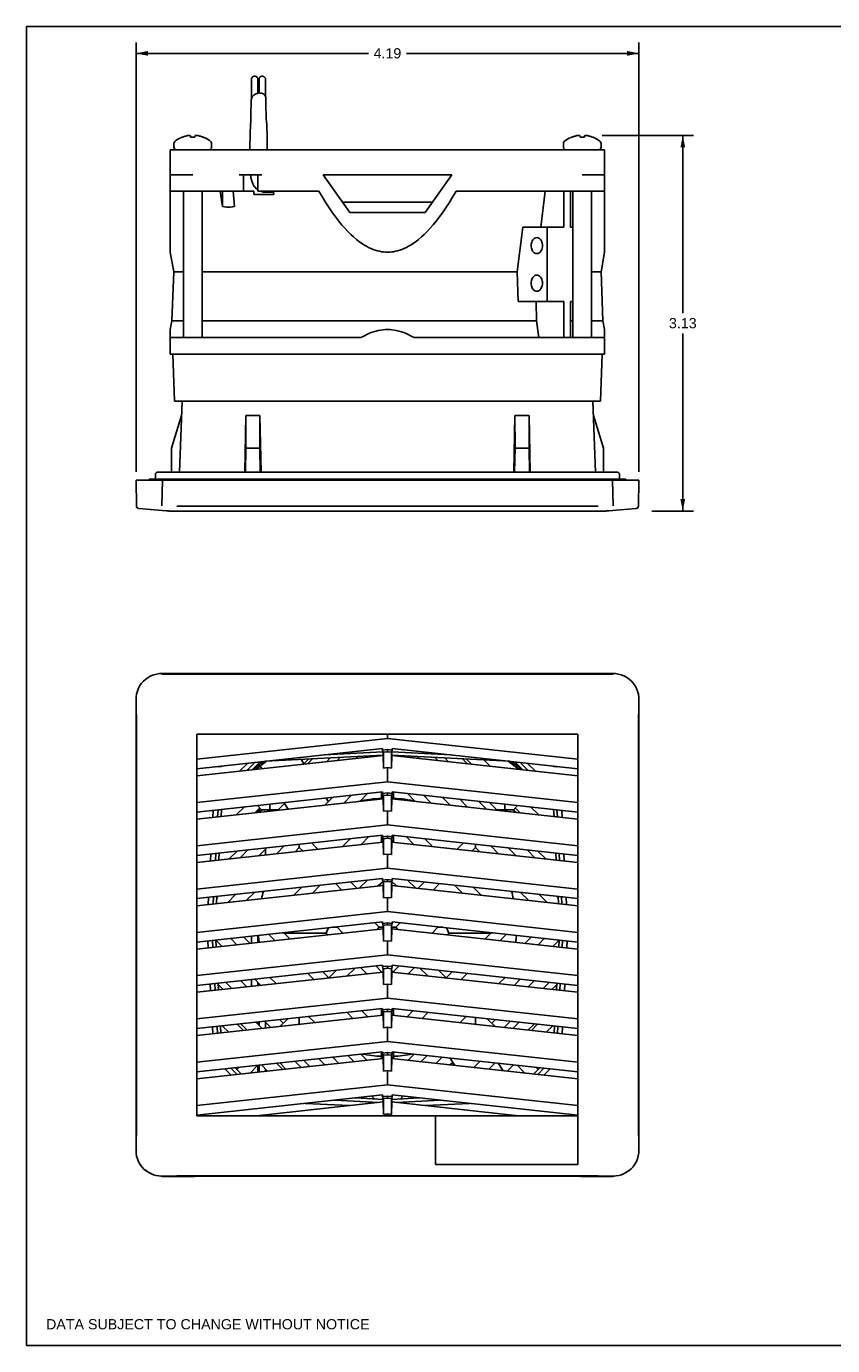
# Model space of a CAD drawing. Header units: inches. Extents: x 0 to 17, y 0 to 11.
# Tile 1 of 4: x 0 to 6.7, y 0 to 11. Entities that reach past the tile are written whole.
import ezdxf

# ---------------------------------------------------------------- set-up
doc = ezdxf.new("R2010")
doc.units = ezdxf.units.IN
doc.header["$LTSCALE"] = 0.935
doc.header["$MEASUREMENT"] = 0
doc.layers.get('0').update_dxf_attribs({"linetype": 'CONTINUOUS'})
doc.styles.get("Standard").update_dxf_attribs({"font": 'arial.ttf'})
doc.dimstyles.new('DIMSTYLE_1', dxfattribs={"dimtxt": 0.085, "dimasz": 0.1, "dimexe": 0.09, "dimexo": 0.07, "dimgap": 0.0425, "dimtad": 0, "dimtih": 1, "dimtoh": 1, "dimzin": 4, "dimdsep": 46, "dimtxsty": 'Standard', "dimblk": '_FILLED', "dimblk1": '_FILLED', "dimblk2": '_FILLED', "dimcen": 0.09, "dimazin": 1, "dimtfac": 1, "dimtofl": 0, "dimtmove": 0, "dimatfit": 3, "dimldrblk": '_FILLED', "dimfxl": 0, "dimtolj": 1, "dimtzin": 4, "dimarcsym": 0})

# ---------------------------------------------------------------- blocks, each defined once
blk = doc.blocks.new('_FILLED')
at = {"color": 0, "linetype": 'ByBlock'}
blk.add_solid([(0, 0), (-1, 0.2), (-1, -0.2)], dxfattribs=at)
blk = doc.blocks.new('*D2')
at = {"color": 2, "linetype": 'Continuous'}
for p, q in [((0.915, 7.287), (0.915, 10.865)), ((5.108, 7.287), (5.108, 10.865)), ((0.915, 10.775), (2.853, 10.775)), ((5.108, 10.775), (3.169, 10.775))]:
    blk.add_line(p, q, dxfattribs=at)
at = {"color": 2, "linetype": 'Continuous', "xscale": 0.1, "yscale": 0.1, "zscale": 0.1, "rotation": 180}
blk.add_blockref('_FILLED', (0.915, 10.775), dxfattribs=at)
at = {"color": 2, "linetype": 'Continuous', "xscale": 0.1, "yscale": 0.1, "zscale": 0.1}
blk.add_blockref('_FILLED', (5.108, 10.775), dxfattribs=at)
at = {"color": 2, "linetype": 'Continuous', "insert": (3.011, 10.818), "char_height": 0.085, "width": 0.23099, "attachment_point": 2, "line_spacing_factor": 0.9}
blk.add_mtext('4.19', dxfattribs=at)
blk = doc.blocks.new('*D3')
at = {"color": 2, "linetype": 'Continuous'}
for p, q in [((4.803, 10.091), (5.564, 10.091)), ((5.474, 10.091), (5.474, 8.61)), ((5.474, 6.959), (5.474, 8.44)), ((5.217, 6.959), (5.564, 6.959))]:
    blk.add_line(p, q, dxfattribs=at)
at = {"color": 2, "linetype": 'Continuous', "xscale": 0.1, "yscale": 0.1, "zscale": 0.1}
for p, rotation in [((5.474, 10.091), 89.9999999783), ((5.474, 6.959), 270)]:
    blk.add_blockref('_FILLED', p, dxfattribs=dict(at, rotation=rotation))
at = {"color": 2, "linetype": 'Continuous', "insert": (5.474, 8.568), "char_height": 0.085, "width": 0.23099, "attachment_point": 2, "line_spacing_factor": 0.9}
blk.add_mtext('3.13', dxfattribs=at)

msp = doc.modelspace()

# ---------------------------------------------------------------- linework, layer by layer
at = {"color": 7, "linetype": 'Continuous'}
for p, q in [((0, 0), (0, 11)), ((0, 11), (17, 11)), ((1.876, 10.557), (1.876, 10.393)), ((1.931, 10.443), (1.931, 10.557)), ((1.94, 10.558), (1.94, 10.444)), ((1.995, 10.416), (1.995, 10.557)), ((1.23, 10.023), (1.23, 9.994)), ((1.296, 10.075), (1.294, 10.075)), ((1.369, 10.075), (1.368, 10.088)), ((1.369, 10.075), (1.405, 10.075)), ((1.407, 10.088), (1.405, 10.075)), ((1.479, 10.075), (1.481, 10.075)), ((1.545, 9.994), (1.545, 10.023)), ((4.478, 10.023), (4.478, 9.994)), ((4.544, 10.075), (4.542, 10.075)), ((4.617, 10.075), (4.616, 10.088)), ((4.617, 10.075), (4.653, 10.075)), ((4.655, 10.088), (4.653, 10.075)), ((4.72, 10.077), (4.727, 10.075)), ((4.727, 10.075), (4.729, 10.075)), ((4.793, 9.994), (4.793, 10.023)), ((1.2, 9.117), (1.2, 9.972)), ((1.2, 9.972), (4.822, 9.972)), ((4.822, 9.117), (4.822, 9.972)), ((1.2, 9.763), (1.387, 9.763)), ((1.964, 9.763), (1.775, 9.763)), ((1.811, 9.763), (1.811, 9.626)), ((1.929, 9.763), (1.929, 9.626)), ((2.475, 9.763), (2.696, 9.448)), ((3.548, 9.763), (2.475, 9.763)), ((3.326, 9.448), (3.548, 9.763)), ((4.635, 9.763), (4.822, 9.763)), ((1.2, 9.626), (1.896, 9.626)), ((1.309, 9.626), (1.309, 8.405)), ((1.466, 9.626), (1.466, 8.405)), ((1.635, 9.499), (1.616, 9.626)), ((1.635, 9.499), (1.635, 9.626)), ((1.736, 9.499), (1.724, 9.626)), ((1.898, 9.598), (1.896, 9.626)), ((2.064, 9.598), (1.899, 9.598)), ((1.929, 9.626), (2.439, 9.626)), ((2.061, 9.626), (2.064, 9.598)), ((3.583, 9.626), (4.822, 9.626)), ((4.289, 9.325), (4.326, 9.626)), ((4.482, 9.626), (4.482, 9.325)), ((4.537, 9.325), (4.537, 9.626)), ((4.557, 9.626), (4.557, 8.405)), ((4.714, 9.626), (4.714, 8.405)), ((2.635, 9.535), (3.387, 9.535)), ((2.696, 9.448), (3.326, 9.448)), ((4.14, 9.325), (4.094, 8.954)), ((4.482, 9.325), (4.14, 9.325)), ((4.342, 8.705), (4.342, 9.325)), ((4.557, 9.325), (4.537, 9.325)), ((1.229, 8.954), (1.2, 9.117)), ((4.822, 9.117), (4.794, 8.954)), ((1.229, 8.954), (1.214, 8.544)), ((1.229, 8.954), (1.309, 8.954)), ((1.466, 8.954), (4.094, 8.954)), ((4.1, 8.705), (4.094, 8.954)), ((4.714, 8.954), (4.794, 8.954)), ((4.808, 8.544), (4.794, 8.954)), ((4.1, 8.705), (4.482, 8.705)), ((4.254, 8.544), (4.25, 8.705)), ((4.482, 8.705), (4.482, 8.405)), ((4.537, 8.705), (4.557, 8.705)), ((4.537, 8.405), (4.537, 8.705)), ((1.214, 8.544), (1.2, 8.473)), ((1.2, 8.267), (1.2, 8.473)), ((1.309, 8.544), (1.214, 8.544)), ((4.254, 8.544), (1.466, 8.544)), ((4.273, 8.405), (4.254, 8.544)), ((4.557, 8.544), (4.537, 8.544)), ((4.808, 8.544), (4.714, 8.544)), ((4.822, 8.473), (4.808, 8.544)), ((4.822, 8.473), (4.822, 8.267)), ((1.2, 8.405), (2.79, 8.405)), ((3.233, 8.405), (4.822, 8.405)), ((1.2, 8.267), (4.822, 8.267)), ((1.234, 7.874), (1.22, 8.267)), ((4.803, 8.267), (4.789, 7.874)), ((1.234, 7.874), (4.789, 7.874)), ((1.076, 7.263), (1.076, 7.224)), ((1.076, 7.263), (1.076, 7.263)), ((1.078, 7.271), (1.077, 7.268)), ((1.077, 7.267), (1.078, 7.27)), ((1.077, 7.268), (1.077, 7.266)), ((1.079, 7.273), (1.078, 7.271)), ((1.081, 7.275), (1.079, 7.273)), ((1.082, 7.278), (1.081, 7.276)), ((1.09, 7.282), (1.087, 7.281)), ((1.093, 7.283), (1.09, 7.282)), ((1.096, 7.283), (1.093, 7.283)), ((4.927, 7.283), (1.096, 7.283)), ((1.192, 7.283), (1.191, 7.283)), ((4.946, 7.224), (4.946, 7.263)), ((0.919, 7), (0.915, 7.217)), ((0.915, 7.217), (5.108, 7.217)), ((1.129, 7.002), (1.136, 7.217)), ((4.887, 7.217), (4.894, 7.002)), ((5.104, 7), (5.108, 7.217)), ((1.166, 6.96), (0.937, 6.98)), ((1.187, 6.959), (4.836, 6.959)), ((1.256, 7), (4.767, 7)), ((5.086, 6.98), (4.857, 6.96)), ((1.129, 5.6), (1.136, 5.604)), ((4.894, 5.6), (1.129, 5.6)), ((1.136, 5.604), (4.887, 5.604)), ((4.887, 5.604), (4.894, 5.6)), ((0.915, 5.384), (0.919, 5.39)), ((5.104, 5.39), (5.108, 5.384)), ((0.915, 5.384), (0.915, 1.632)), ((5.108, 5.384), (5.108, 1.632)), ((0.919, 1.752), (0.919, 5.263)), ((5.104, 5.263), (5.104, 1.752)), ((1.422, 1.917), (1.422, 5.099)), ((4.6, 5.099), (1.422, 5.099)), ((1.422, 4.89), (3.011, 5.063)), ((3.011, 5.099), (3.011, 5.063)), ((3.011, 5.063), (4.6, 4.89)), ((4.6, 5.099), (4.6, 1.511)), ((1.422, 4.81), (2.971, 4.978)), ((2.971, 4.966), (2.971, 4.978)), ((3.011, 4.97), (2.971, 4.966)), ((2.971, 4.966), (2.976, 4.941)), ((2.978, 4.949), (3.011, 4.952)), ((3.011, 4.952), (3.011, 4.97)), ((3.051, 4.966), (3.011, 4.97)), ((3.011, 4.952), (3.045, 4.949)), ((3.046, 4.941), (3.051, 4.966)), ((3.051, 4.966), (3.051, 4.978)), ((4.6, 4.81), (3.051, 4.978)), ((1.422, 4.751), (2.975, 4.92)), ((2.291, 4.887), (2.316, 4.848)), ((2.354, 4.891), (2.314, 4.851)), ((2.592, 4.878), (2.618, 4.905)), ((2.765, 4.912), (2.748, 4.895)), ((2.975, 4.933), (2.978, 4.949)), ((2.975, 4.92), (2.975, 4.933)), ((2.975, 4.92), (2.978, 4.816)), ((2.978, 4.949), (2.978, 4.816)), ((3.045, 4.816), (3.045, 4.949)), ((3.045, 4.949), (3.048, 4.933)), ((3.048, 4.92), (3.045, 4.816)), ((3.048, 4.933), (3.048, 4.92)), ((3.048, 4.92), (4.6, 4.751)), ((3.275, 4.895), (3.258, 4.912)), ((3.405, 4.905), (3.431, 4.878)), ((3.712, 4.848), (3.669, 4.891)), ((3.816, 4.883), (3.868, 4.831)), ((1.965, 4.81), (1.951, 4.832)), ((2.978, 4.816), (3.011, 4.82)), ((3.011, 4.82), (3.011, 4.702)), ((3.011, 4.82), (3.045, 4.816)), ((1.422, 4.529), (3.011, 4.702)), ((3.011, 4.702), (4.6, 4.529)), ((1.422, 4.449), (2.971, 4.617)), ((1.422, 4.39), (2.975, 4.559)), ((2.184, 4.473), (2.153, 4.52)), ((2.499, 4.566), (2.519, 4.535)), ((2.846, 4.604), (2.783, 4.54)), ((2.971, 4.604), (2.971, 4.617)), ((3.011, 4.609), (2.971, 4.604)), ((2.976, 4.58), (2.971, 4.604)), ((2.975, 4.572), (2.978, 4.588)), ((2.975, 4.559), (2.975, 4.572)), ((2.975, 4.559), (2.978, 4.455)), ((2.978, 4.588), (3.011, 4.591)), ((2.978, 4.455), (2.978, 4.588)), ((3.011, 4.591), (3.011, 4.609)), ((3.051, 4.604), (3.011, 4.609)), ((3.011, 4.591), (3.045, 4.588)), ((3.045, 4.455), (3.045, 4.588)), ((3.048, 4.572), (3.045, 4.588)), ((3.048, 4.559), (3.045, 4.455)), ((3.051, 4.604), (3.046, 4.58)), ((3.048, 4.572), (3.048, 4.559)), ((3.048, 4.559), (4.6, 4.39)), ((3.051, 4.604), (3.051, 4.617)), ((4.6, 4.449), (3.051, 4.617)), ((3.24, 4.54), (3.177, 4.604)), ((3.68, 4.49), (3.614, 4.556)), ((3.77, 4.539), (3.836, 4.473)), ((1.75, 4.426), (1.815, 4.491)), ((1.947, 4.483), (1.906, 4.443)), ((1.931, 4.445), (1.931, 4.468)), ((1.94, 4.476), (1.94, 4.446)), ((2.978, 4.455), (3.011, 4.459)), ((3.011, 4.459), (3.011, 4.341)), ((3.045, 4.455), (3.011, 4.459)), ((4.117, 4.443), (4.076, 4.483)), ((4.207, 4.491), (4.273, 4.426)), ((1.422, 4.168), (3.011, 4.341)), ((3.011, 4.341), (4.6, 4.168)), ((1.422, 4.088), (2.971, 4.256)), ((1.422, 4.029), (2.975, 4.198)), ((2.971, 4.243), (2.971, 4.256)), ((3.011, 4.248), (2.971, 4.243)), ((2.971, 4.243), (2.976, 4.219)), ((2.975, 4.211), (2.978, 4.227)), ((2.975, 4.198), (2.975, 4.211)), ((2.975, 4.198), (2.978, 4.094)), ((2.978, 4.227), (3.011, 4.23)), ((2.978, 4.227), (2.978, 4.094)), ((3.011, 4.23), (3.011, 4.248)), ((3.051, 4.243), (3.011, 4.248)), ((3.011, 4.23), (3.045, 4.227)), ((3.045, 4.094), (3.045, 4.227)), ((3.045, 4.227), (3.048, 4.211)), ((3.048, 4.198), (3.045, 4.094)), ((3.046, 4.219), (3.051, 4.243)), ((3.048, 4.211), (3.048, 4.198)), ((3.048, 4.198), (4.6, 4.029)), ((3.051, 4.243), (3.051, 4.256)), ((4.6, 4.088), (3.051, 4.256)), ((1.782, 4.068), (1.848, 4.134)), ((2.004, 4.151), (1.938, 4.085)), ((1.94, 4.087), (1.94, 4.085)), ((1.995, 4.091), (1.995, 4.142)), ((2.978, 4.094), (3.011, 4.098)), ((3.011, 4.098), (3.011, 3.98)), ((3.011, 4.098), (3.045, 4.094)), ((4.085, 4.085), (4.019, 4.151)), ((4.175, 4.134), (4.241, 4.068)), ((1.422, 3.807), (3.011, 3.98)), ((3.011, 3.98), (4.6, 3.807)), ((1.422, 3.727), (2.971, 3.895)), ((2.971, 3.882), (2.971, 3.895)), ((3.011, 3.887), (2.971, 3.882)), ((2.976, 3.858), (2.971, 3.882)), ((2.978, 3.866), (2.975, 3.85)), ((2.978, 3.866), (3.011, 3.869)), ((2.978, 3.866), (2.978, 3.733)), ((3.011, 3.869), (3.011, 3.887)), ((3.051, 3.882), (3.011, 3.887)), ((3.011, 3.869), (3.045, 3.866)), ((3.045, 3.733), (3.045, 3.866)), ((3.048, 3.85), (3.045, 3.866)), ((3.051, 3.882), (3.046, 3.858)), ((3.051, 3.882), (3.051, 3.895)), ((4.6, 3.727), (3.051, 3.895)), ((1.422, 3.668), (2.975, 3.837)), ((1.599, 3.746), (1.587, 3.734)), ((2.975, 3.837), (2.975, 3.85)), ((2.975, 3.837), (2.978, 3.733)), ((3.048, 3.837), (3.045, 3.733)), ((3.048, 3.85), (3.048, 3.837)), ((3.048, 3.837), (4.6, 3.668)), ((4.436, 3.734), (4.424, 3.746)), ((2.978, 3.733), (3.011, 3.737)), ((3.011, 3.737), (3.011, 3.619)), ((3.011, 3.737), (3.045, 3.733)), ((1.422, 3.446), (3.011, 3.619)), ((1.422, 3.365), (2.971, 3.534)), ((2.971, 3.521), (2.971, 3.534)), ((3.011, 3.526), (2.971, 3.521)), ((2.976, 3.497), (2.971, 3.521)), ((3.011, 3.619), (4.6, 3.446)), ((3.011, 3.508), (3.011, 3.526)), ((3.051, 3.521), (3.011, 3.526)), ((3.051, 3.521), (3.046, 3.497)), ((3.051, 3.521), (3.051, 3.534)), ((4.6, 3.365), (3.051, 3.534)), ((1.422, 3.307), (2.975, 3.476)), ((1.876, 3.415), (1.876, 3.356)), ((1.931, 3.362), (1.931, 3.421)), ((2.978, 3.505), (2.975, 3.489)), ((2.975, 3.476), (2.975, 3.489)), ((2.975, 3.476), (2.978, 3.372)), ((2.978, 3.505), (3.011, 3.508)), ((2.978, 3.372), (2.978, 3.505)), ((3.011, 3.508), (3.045, 3.505)), ((3.045, 3.372), (3.045, 3.505)), ((3.048, 3.489), (3.045, 3.505)), ((3.048, 3.476), (3.045, 3.372)), ((3.048, 3.489), (3.048, 3.476)), ((3.048, 3.476), (4.6, 3.307)), ((1.811, 3.408), (1.864, 3.355)), ((2.978, 3.372), (3.011, 3.376)), ((3.011, 3.258), (3.011, 3.376)), ((3.011, 3.376), (3.045, 3.372)), ((4.159, 3.355), (4.212, 3.408)), ((1.422, 3.085), (3.011, 3.258)), ((3.011, 3.258), (4.6, 3.085)), ((1.422, 3.004), (2.971, 3.173)), ((1.422, 2.946), (2.975, 3.115)), ((2.971, 3.16), (2.971, 3.173)), ((3.011, 3.165), (2.971, 3.16)), ((2.971, 3.16), (2.976, 3.136)), ((2.975, 3.128), (2.978, 3.143)), ((2.975, 3.115), (2.975, 3.128)), ((2.975, 3.115), (2.978, 3.011)), ((2.978, 3.143), (3.011, 3.147)), ((2.978, 3.011), (2.978, 3.143)), ((3.051, 3.16), (3.011, 3.165)), ((3.011, 3.147), (3.011, 3.165)), ((3.011, 3.147), (3.045, 3.143)), ((3.045, 3.143), (3.048, 3.128)), ((3.045, 3.011), (3.045, 3.143)), ((3.048, 3.115), (3.045, 3.011)), ((3.046, 3.136), (3.051, 3.16)), ((3.048, 3.128), (3.048, 3.115)), ((3.048, 3.115), (4.6, 2.946)), ((4.6, 3.004), (3.051, 3.173)), ((3.051, 3.16), (3.051, 3.173)), ((1.713, 2.977), (1.66, 3.03)), ((1.785, 3.044), (1.838, 2.991)), ((1.876, 3.054), (1.876, 2.995)), ((1.931, 3.001), (1.931, 3.029)), ((1.94, 3.02), (1.94, 3.002)), ((3.011, 3.015), (2.978, 3.011)), ((3.011, 3.015), (3.045, 3.011)), ((3.011, 2.897), (3.011, 3.015)), ((4.185, 2.991), (4.238, 3.044)), ((4.363, 3.03), (4.31, 2.977)), ((1.422, 2.724), (3.011, 2.897)), ((3.011, 2.897), (4.6, 2.724)), ((1.422, 2.643), (2.971, 2.812)), ((1.422, 2.585), (2.975, 2.754)), ((2.971, 2.799), (2.971, 2.812)), ((3.011, 2.804), (2.971, 2.799)), ((2.976, 2.775), (2.971, 2.799)), ((2.978, 2.782), (2.975, 2.767)), ((2.975, 2.754), (2.975, 2.767)), ((2.975, 2.754), (2.978, 2.65)), ((2.978, 2.782), (3.011, 2.786)), ((2.978, 2.782), (2.978, 2.65)), ((3.051, 2.799), (3.011, 2.804)), ((3.011, 2.786), (3.011, 2.804)), ((3.011, 2.786), (3.045, 2.782)), ((3.048, 2.767), (3.045, 2.782)), ((3.045, 2.65), (3.045, 2.782)), ((3.048, 2.754), (3.045, 2.65)), ((3.051, 2.799), (3.046, 2.775)), ((3.048, 2.767), (3.048, 2.754)), ((3.048, 2.754), (4.6, 2.585)), ((4.6, 2.643), (3.051, 2.812)), ((3.051, 2.799), (3.051, 2.812)), ((1.687, 2.614), (1.634, 2.666)), ((1.759, 2.68), (1.812, 2.627)), ((1.931, 2.679), (1.931, 2.699)), ((1.94, 2.7), (1.94, 2.67)), ((2.038, 2.652), (1.985, 2.705)), ((1.995, 2.647), (1.995, 2.695)), ((2.111, 2.718), (2.141, 2.688)), ((2.978, 2.65), (3.011, 2.654)), ((3.011, 2.654), (3.045, 2.65)), ((3.011, 2.535), (3.011, 2.654)), ((3.881, 2.688), (3.912, 2.718)), ((4.037, 2.705), (3.985, 2.652)), ((4.211, 2.627), (4.263, 2.68)), ((4.389, 2.666), (4.336, 2.614)), ((1.422, 2.363), (3.011, 2.535)), ((4.6, 2.363), (3.011, 2.535)), ((1.422, 2.282), (2.971, 2.451)), ((2.788, 2.431), (2.841, 2.378)), ((2.971, 2.438), (2.971, 2.451)), ((3.011, 2.443), (2.971, 2.438)), ((2.971, 2.438), (2.976, 2.414)), ((2.975, 2.406), (2.978, 2.421)), ((2.978, 2.421), (3.011, 2.425)), ((2.978, 2.421), (2.978, 2.289)), ((3.051, 2.438), (3.011, 2.443)), ((3.011, 2.425), (3.011, 2.443)), ((3.011, 2.425), (3.045, 2.421)), ((3.048, 2.406), (3.045, 2.421)), ((3.045, 2.289), (3.045, 2.421)), ((3.046, 2.414), (3.051, 2.438)), ((4.6, 2.282), (3.051, 2.451)), ((3.051, 2.438), (3.051, 2.451)), ((3.182, 2.378), (3.235, 2.431)), ((1.422, 2.224), (2.975, 2.393)), ((1.931, 2.279), (1.931, 2.338)), ((1.94, 2.339), (1.94, 2.28)), ((2.012, 2.288), (1.96, 2.341)), ((2.085, 2.354), (2.138, 2.302)), ((2.364, 2.326), (2.311, 2.379)), ((2.437, 2.393), (2.489, 2.34)), ((2.975, 2.393), (2.975, 2.406)), ((2.975, 2.393), (2.978, 2.289)), ((3.048, 2.393), (3.045, 2.289)), ((3.048, 2.406), (3.048, 2.393)), ((3.048, 2.393), (4.6, 2.224)), ((3.572, 2.336), (3.531, 2.399)), ((3.533, 2.34), (3.555, 2.362)), ((3.935, 2.355), (3.976, 2.292)), ((3.936, 2.353), (3.938, 2.354)), ((4.063, 2.341), (4.01, 2.288)), ((1.876, 2.283), (1.876, 2.273)), ((1.995, 2.286), (1.995, 2.306)), ((2.978, 2.289), (3.011, 2.293)), ((3.011, 2.293), (3.045, 2.289)), ((3.011, 2.174), (3.011, 2.293)), ((1.422, 2.002), (3.011, 2.174)), ((4.6, 2.002), (3.011, 2.174)), ((1.422, 1.921), (2.971, 2.09)), ((1.918, 1.917), (2.975, 2.032)), ((2.762, 2.067), (2.765, 2.064)), ((2.971, 2.077), (2.971, 2.09)), ((3.011, 2.081), (2.971, 2.077)), ((2.976, 2.052), (2.971, 2.077)), ((2.978, 2.06), (2.975, 2.045)), ((2.975, 2.032), (2.975, 2.045)), ((2.975, 2.032), (2.978, 1.928)), ((2.978, 2.06), (3.011, 2.064)), ((2.978, 1.928), (2.978, 2.06)), ((3.051, 2.077), (3.011, 2.081)), ((3.011, 2.064), (3.011, 2.081)), ((3.011, 2.064), (3.045, 2.06)), ((3.048, 2.045), (3.045, 2.06)), ((3.045, 1.928), (3.045, 2.06)), ((3.048, 2.032), (3.045, 1.928)), ((3.051, 2.077), (3.046, 2.052)), ((3.048, 2.045), (3.048, 2.032)), ((3.048, 2.032), (4.105, 1.917)), ((4.6, 1.921), (3.051, 2.09)), ((3.051, 2.077), (3.051, 2.09)), ((3.258, 2.064), (3.261, 2.067)), ((4.6, 1.917), (1.422, 1.917)), ((2.978, 1.928), (3.011, 1.932)), ((3.045, 1.928), (3.011, 1.932)), ((3.011, 1.932), (3.011, 1.917)), ((3.411, 1.511), (3.411, 1.917)), ((0.919, 1.625), (0.915, 1.632)), ((5.108, 1.632), (5.104, 1.625)), ((0.979, 1.472), (0.998, 1.456)), ((0.998, 1.456), (0.998, 1.459)), ((3.411, 1.511), (4.6, 1.511)), ((5.044, 1.473), (5.025, 1.456)), ((5.025, 1.459), (5.025, 1.456)), ((1.105, 1.415), (1.129, 1.413)), ((1.129, 1.413), (2.535, 1.413)), ((4.767, 1.415), (1.256, 1.415)), ((2.579, 1.412), (2.535, 1.413)), ((2.609, 1.412), (2.579, 1.412)), ((2.609, 1.412), (2.684, 1.412)), ((2.843, 1.413), (2.684, 1.412)), ((3.011, 1.413), (2.843, 1.413)), ((3.234, 1.412), (3.011, 1.413)), ((3.339, 1.412), (3.234, 1.412)), ((3.414, 1.412), (3.339, 1.412)), ((3.444, 1.412), (3.414, 1.412)), ((3.488, 1.413), (3.444, 1.412)), ((4.891, 1.413), (3.488, 1.413)), ((0, 0), (17, 0))]:
    msp.add_line(p, q, dxfattribs=at)
at = {"color": 6, "linetype": 'Continuous'}
for p, q in [((1.875, 10.386), (1.873, 10.256)), ((1.864, 10.026), (1.864, 9.972)), ((2.008, 9.985), (2.008, 10.075)), ((2.008, 9.972), (2.008, 9.985)), ((1.89, 9.684), (1.891, 9.681)), ((1.891, 9.681), (1.893, 9.677)), ((1.903, 9.662), (1.907, 9.658)), ((1.927, 9.639), (1.929, 9.638)), ((1.953, 9.625), (1.962, 9.622)), ((1.962, 9.622), (1.97, 9.62)), ((2.003, 9.617), (2.061, 9.618)), ((1.298, 7.874), (1.277, 7.283)), ((4.745, 7.283), (4.725, 7.874)), ((1.21, 7.482), (1.294, 7.755)), ((1.822, 7.283), (1.83, 7.755)), ((1.83, 7.755), (1.831, 7.482)), ((1.83, 7.755), (1.948, 7.755)), ((1.947, 7.482), (1.948, 7.755)), ((1.948, 7.755), (1.957, 7.283)), ((4.066, 7.283), (4.074, 7.755)), ((4.074, 7.755), (4.193, 7.755)), ((4.074, 7.755), (4.075, 7.482)), ((4.192, 7.482), (4.193, 7.755)), ((4.193, 7.755), (4.201, 7.283)), ((4.729, 7.755), (4.813, 7.482)), ((1.21, 7.482), (1.21, 7.283)), ((1.827, 7.283), (1.831, 7.482)), ((1.947, 7.482), (1.831, 7.482)), ((1.951, 7.283), (1.947, 7.482)), ((4.075, 7.482), (4.071, 7.283)), ((4.075, 7.482), (4.192, 7.482)), ((4.196, 7.283), (4.192, 7.482)), ((4.813, 7.283), (4.813, 7.482)), ((1.025, 7.217), (1.025, 7.224)), ((1.025, 7.224), (4.998, 7.224)), ((4.998, 7.224), (4.998, 7.217)), ((2.483, 4.925), (2.974, 4.951)), ((3.048, 4.951), (3.54, 4.925)), ((1.843, 4.855), (1.777, 4.79)), ((1.906, 4.862), (1.84, 4.797)), ((1.949, 4.867), (1.884, 4.801)), ((2.975, 4.923), (1.994, 4.872)), ((2.345, 4.852), (2.386, 4.892)), ((2.533, 4.9), (2.502, 4.869)), ((2.895, 4.911), (2.903, 4.919)), ((4.029, 4.872), (3.048, 4.923)), ((3.12, 4.919), (3.128, 4.911)), ((3.521, 4.869), (3.49, 4.9)), ((3.637, 4.892), (3.678, 4.852)), ((4.139, 4.801), (4.074, 4.867)), ((4.183, 4.797), (4.117, 4.862)), ((4.245, 4.79), (4.18, 4.855)), ((2.031, 4.515), (2.031, 4.489)), ((2.162, 4.529), (2.101, 4.468)), ((2.49, 4.506), (2.556, 4.572)), ((2.712, 4.589), (2.646, 4.523)), ((2.962, 4.558), (2.962, 4.616)), ((3.061, 4.616), (3.061, 4.558)), ((3.377, 4.523), (3.311, 4.589)), ((3.467, 4.572), (3.533, 4.506)), ((3.922, 4.468), (3.861, 4.529)), ((3.991, 4.489), (3.991, 4.515)), ((1.558, 4.463), (1.555, 4.405)), ((1.595, 4.409), (1.598, 4.468)), ((1.626, 4.471), (1.623, 4.412)), ((1.962, 4.468), (1.927, 4.503)), ((1.94, 4.446), (1.962, 4.468)), ((1.962, 4.468), (2.01, 4.468)), ((2.042, 4.468), (2.036, 4.468)), ((2.048, 4.468), (2.042, 4.468)), ((2.101, 4.468), (2.053, 4.468)), ((2.101, 4.468), (2.105, 4.464)), ((3.918, 4.464), (3.922, 4.468)), ((3.922, 4.468), (3.97, 4.468)), ((3.991, 4.484), (3.991, 4.479)), ((3.991, 4.479), (3.991, 4.472)), ((4.013, 4.468), (4.061, 4.468)), ((4.096, 4.503), (4.061, 4.468)), ((4.061, 4.468), (4.083, 4.446)), ((4.4, 4.412), (4.397, 4.471)), ((4.425, 4.468), (4.428, 4.409)), ((4.467, 4.405), (4.464, 4.463)), ((2.276, 4.18), (2.276, 4.153)), ((2.378, 4.192), (2.43, 4.139)), ((2.635, 4.161), (2.7, 4.227)), ((2.857, 4.244), (2.791, 4.178)), ((2.962, 4.197), (2.962, 4.255)), ((3.061, 4.255), (3.061, 4.197)), ((3.232, 4.178), (3.166, 4.244)), ((3.322, 4.227), (3.388, 4.161)), ((3.592, 4.139), (3.645, 4.192)), ((3.746, 4.18), (3.746, 4.153)), ((1.539, 4.1), (1.536, 4.041)), ((1.576, 4.046), (1.579, 4.105)), ((1.607, 4.108), (1.604, 4.049)), ((1.757, 4.124), (1.691, 4.058)), ((2.085, 4.101), (2.151, 4.167)), ((2.276, 4.153), (2.241, 4.118)), ((2.305, 4.125), (2.276, 4.153)), ((3.746, 4.153), (3.718, 4.125)), ((3.782, 4.118), (3.746, 4.153)), ((3.872, 4.167), (3.938, 4.101)), ((4.332, 4.058), (4.266, 4.124)), ((4.419, 4.049), (4.416, 4.108)), ((4.444, 4.105), (4.447, 4.046)), ((4.486, 4.041), (4.483, 4.1)), ((2.631, 3.799), (2.578, 3.852)), ((2.703, 3.866), (2.756, 3.813)), ((2.779, 3.816), (2.845, 3.881)), ((2.974, 3.871), (2.935, 3.833)), ((3.087, 3.833), (3.049, 3.871)), ((3.178, 3.881), (3.244, 3.816)), ((3.267, 3.813), (3.32, 3.866)), ((3.445, 3.852), (3.392, 3.799)), ((1.557, 3.683), (1.56, 3.742)), ((1.588, 3.745), (1.585, 3.686)), ((1.68, 3.696), (1.745, 3.762)), ((1.902, 3.779), (1.836, 3.713)), ((2.23, 3.756), (2.295, 3.821)), ((2.451, 3.838), (2.386, 3.773)), ((3.637, 3.773), (3.571, 3.838)), ((3.728, 3.821), (3.793, 3.756)), ((4.187, 3.713), (4.121, 3.779)), ((4.277, 3.762), (4.343, 3.696)), ((4.438, 3.686), (4.435, 3.745)), ((4.463, 3.742), (4.466, 3.683)), ((1.52, 3.737), (1.517, 3.678)), ((4.505, 3.678), (4.502, 3.737)), ((2.942, 3.488), (2.903, 3.527)), ((3.119, 3.527), (3.081, 3.488)), ((2.072, 3.378), (2.02, 3.43)), ((2.15, 3.439), (2.139, 3.443)), ((2.15, 3.439), (2.198, 3.391)), ((2.501, 3.439), (2.15, 3.439)), ((2.515, 3.473), (2.501, 3.439)), ((2.514, 3.426), (2.501, 3.439)), ((2.591, 3.488), (2.55, 3.488)), ((2.596, 3.493), (2.591, 3.488)), ((2.591, 3.488), (2.64, 3.439)), ((2.924, 3.47), (2.942, 3.488)), ((2.975, 3.488), (2.942, 3.488)), ((3.048, 3.488), (3.081, 3.488)), ((3.081, 3.488), (3.099, 3.47)), ((3.383, 3.439), (3.432, 3.488)), ((3.432, 3.488), (3.427, 3.493)), ((3.473, 3.488), (3.432, 3.488)), ((3.507, 3.474), (3.508, 3.473)), ((3.522, 3.439), (3.508, 3.473)), ((3.522, 3.439), (3.509, 3.426)), ((3.873, 3.439), (3.522, 3.439)), ((3.825, 3.391), (3.873, 3.439)), ((3.884, 3.443), (3.873, 3.439)), ((4.003, 3.43), (3.95, 3.378)), ((1.513, 3.375), (1.516, 3.317)), ((1.556, 3.321), (1.552, 3.38)), ((1.58, 3.383), (1.583, 3.324)), ((1.631, 3.33), (1.58, 3.38)), ((1.703, 3.396), (1.756, 3.343)), ((4.267, 3.343), (4.32, 3.396)), ((4.443, 3.38), (4.392, 3.33)), ((4.44, 3.324), (4.443, 3.383)), ((4.47, 3.38), (4.467, 3.321)), ((4.506, 3.317), (4.51, 3.375)), ((2.398, 3.052), (2.345, 3.105)), ((2.471, 3.118), (2.521, 3.068)), ((2.521, 3.068), (2.585, 3.131)), ((2.741, 3.148), (2.675, 3.082)), ((2.84, 3.1), (2.787, 3.153)), ((2.913, 3.167), (2.965, 3.114)), ((3.057, 3.114), (3.11, 3.167)), ((3.236, 3.153), (3.183, 3.1)), ((3.348, 3.082), (3.282, 3.148)), ((3.438, 3.131), (3.501, 3.068)), ((3.501, 3.068), (3.552, 3.118)), ((3.678, 3.105), (3.625, 3.052)), ((1.532, 3.016), (1.535, 2.958)), ((1.574, 2.962), (1.571, 3.021)), ((1.599, 3.024), (1.602, 2.965)), ((1.599, 3.01), (1.64, 2.97)), ((1.956, 3.004), (1.903, 3.057)), ((2.029, 3.07), (2.082, 3.018)), ((2.521, 3.068), (2.521, 3.065)), ((3.501, 3.065), (3.501, 3.068)), ((3.941, 3.018), (3.994, 3.07)), ((4.12, 3.057), (4.067, 3.004)), ((4.383, 2.97), (4.423, 3.01)), ((4.421, 2.965), (4.424, 3.024)), ((4.452, 3.021), (4.448, 2.962)), ((4.488, 2.958), (4.491, 3.016)), ((2.724, 2.726), (2.671, 2.779)), ((2.796, 2.793), (2.849, 2.74)), ((2.962, 2.752), (2.962, 2.811)), ((3.061, 2.811), (3.061, 2.752)), ((3.174, 2.74), (3.226, 2.793)), ((3.352, 2.779), (3.299, 2.726)), ((1.551, 2.657), (1.554, 2.599)), ((1.593, 2.603), (1.59, 2.662)), ((1.618, 2.665), (1.621, 2.606)), ((1.84, 2.63), (1.787, 2.683)), ((1.913, 2.697), (1.965, 2.644)), ((2.114, 2.66), (2.179, 2.726)), ((2.276, 2.684), (2.27, 2.677)), ((2.276, 2.684), (2.276, 2.732)), ((2.282, 2.678), (2.276, 2.684)), ((2.354, 2.745), (2.407, 2.692)), ((3.616, 2.692), (3.668, 2.745)), ((3.746, 2.684), (3.741, 2.678)), ((3.746, 2.684), (3.746, 2.732)), ((3.753, 2.677), (3.746, 2.684)), ((3.843, 2.726), (3.909, 2.66)), ((4.057, 2.644), (4.11, 2.697)), ((4.236, 2.683), (4.183, 2.63)), ((4.402, 2.606), (4.405, 2.665)), ((4.433, 2.662), (4.43, 2.603)), ((4.469, 2.599), (4.472, 2.657)), ((2.962, 2.391), (2.962, 2.45)), ((3.061, 2.45), (3.061, 2.391)), ((1.706, 2.313), (1.759, 2.26)), ((1.742, 2.317), (1.794, 2.264)), ((1.756, 2.302), (1.774, 2.321)), ((1.93, 2.338), (1.865, 2.272)), ((2.165, 2.305), (2.113, 2.357)), ((2.238, 2.371), (2.291, 2.318)), ((2.607, 2.353), (2.555, 2.406)), ((2.68, 2.419), (2.733, 2.366)), ((3.29, 2.366), (3.343, 2.419)), ((3.468, 2.406), (3.415, 2.353)), ((3.732, 2.318), (3.785, 2.371)), ((3.91, 2.357), (3.857, 2.305)), ((4.158, 2.272), (4.092, 2.338)), ((4.228, 2.264), (4.281, 2.317)), ((4.249, 2.321), (4.267, 2.302)), ((4.316, 2.313), (4.264, 2.26)), ((1.656, 2.308), (1.709, 2.255)), ((4.314, 2.255), (4.367, 2.308)), ((2.329, 2.02), (2.692, 2.001)), ((2.937, 2.027), (2.573, 2.047)), ((2.744, 2.065), (2.977, 2.053)), ((2.903, 2.057), (2.88, 2.08)), ((3.046, 2.053), (3.278, 2.065)), ((3.45, 2.047), (3.086, 2.027)), ((3.143, 2.08), (3.12, 2.057)), ((3.331, 2.001), (3.694, 2.02)), ((1.387, 1.411), (1.143, 1.411)), ((1.391, 1.411), (2.609, 1.412)), ((2.559, 1.412), (2.559, 1.411)), ((2.684, 1.412), (3.339, 1.412)), ((3.414, 1.412), (4.632, 1.411)), ((3.464, 1.411), (3.464, 1.412)), ((4.88, 1.411), (4.636, 1.411))]:
    msp.add_line(p, q, dxfattribs=at)
at = {"color": 7, "linetype": 'Continuous'}
for points in [[(1.886, 10.579), (1.885, 10.578), (1.882, 10.575), (1.88, 10.572), (1.878, 10.569), (1.877, 10.566), (1.876, 10.562), (1.876, 10.557)], [(1.931, 10.557), (1.93, 10.562), (1.929, 10.567), (1.927, 10.571), (1.924, 10.575), (1.921, 10.578), (1.918, 10.581), (1.914, 10.583), (1.91, 10.584), (1.906, 10.585), (1.902, 10.585), (1.898, 10.584), (1.894, 10.583), (1.891, 10.582), (1.888, 10.58), (1.886, 10.579)], [(1.952, 10.58), (1.951, 10.58), (1.948, 10.577), (1.946, 10.575), (1.944, 10.572), (1.942, 10.569), (1.941, 10.566), (1.94, 10.562), (1.94, 10.558)], [(1.995, 10.557), (1.994, 10.563), (1.993, 10.568), (1.99, 10.572), (1.987, 10.576), (1.984, 10.579), (1.98, 10.582), (1.976, 10.583), (1.972, 10.584), (1.968, 10.585), (1.964, 10.585), (1.96, 10.584), (1.957, 10.583), (1.954, 10.581), (1.952, 10.58)], [(1.992, 10.422), (1.988, 10.427), (1.982, 10.433), (1.976, 10.437), (1.968, 10.441), (1.96, 10.443), (1.952, 10.444), (1.943, 10.445), (1.933, 10.444), (1.924, 10.441), (1.914, 10.438), (1.905, 10.433), (1.897, 10.427), (1.89, 10.421), (1.884, 10.413), (1.879, 10.405), (1.876, 10.397), (1.875, 10.388), (1.875, 10.386)], [(1.997, 10.403), (1.997, 10.408), (1.995, 10.416), (1.992, 10.422)], [(1.338, 10.088), (1.331, 10.086), (1.324, 10.084), (1.317, 10.082), (1.31, 10.08), (1.303, 10.077), (1.296, 10.075)], [(1.359, 10.091), (1.356, 10.09), (1.352, 10.09), (1.349, 10.09), (1.345, 10.089), (1.342, 10.089), (1.338, 10.088)], [(1.368, 10.088), (1.367, 10.089), (1.365, 10.089), (1.364, 10.09), (1.362, 10.09), (1.361, 10.09), (1.359, 10.091)], [(1.416, 10.091), (1.414, 10.09), (1.413, 10.09), (1.411, 10.09), (1.41, 10.089), (1.408, 10.089), (1.407, 10.088)], [(1.437, 10.088), (1.433, 10.089), (1.43, 10.089), (1.426, 10.09), (1.423, 10.09), (1.419, 10.09), (1.416, 10.091)], [(1.437, 10.088), (1.444, 10.086), (1.451, 10.084), (1.458, 10.082), (1.465, 10.08), (1.472, 10.077), (1.479, 10.075)], [(4.586, 10.088), (4.579, 10.086), (4.572, 10.084), (4.565, 10.082), (4.558, 10.08), (4.551, 10.077), (4.544, 10.075)], [(4.607, 10.091), (4.604, 10.09), (4.6, 10.09), (4.597, 10.09), (4.593, 10.089), (4.59, 10.089), (4.586, 10.088)], [(4.616, 10.088), (4.615, 10.089), (4.613, 10.089), (4.612, 10.09), (4.61, 10.09), (4.609, 10.09), (4.607, 10.091)], [(4.664, 10.091), (4.662, 10.09), (4.661, 10.09), (4.659, 10.09), (4.658, 10.089), (4.656, 10.089), (4.655, 10.088)], [(4.685, 10.088), (4.681, 10.089), (4.678, 10.089), (4.674, 10.09), (4.671, 10.09), (4.667, 10.09), (4.664, 10.091)], [(4.72, 10.077), (4.713, 10.08), (4.706, 10.082), (4.699, 10.084), (4.692, 10.086), (4.685, 10.088)], [(3.583, 9.626), (3.554, 9.576), (3.525, 9.529), (3.497, 9.486), (3.469, 9.446), (3.443, 9.409), (3.416, 9.375), (3.391, 9.344), (3.365, 9.315), (3.341, 9.289), (3.317, 9.265), (3.294, 9.244), (3.271, 9.224), (3.25, 9.207), (3.228, 9.192), (3.208, 9.179), (3.188, 9.167), (3.169, 9.157), (3.15, 9.148), (3.132, 9.14), (3.114, 9.134), (3.096, 9.129), (3.079, 9.125), (3.062, 9.121), (3.045, 9.119), (3.028, 9.118), (3.011, 9.117), (2.995, 9.118), (2.978, 9.119), (2.961, 9.121), (2.944, 9.125), (2.927, 9.129), (2.909, 9.134), (2.891, 9.14), (2.873, 9.148), (2.854, 9.157), (2.835, 9.167), (2.815, 9.179), (2.795, 9.192), (2.773, 9.207), (2.752, 9.224), (2.729, 9.244), (2.706, 9.265), (2.682, 9.289), (2.658, 9.315), (2.632, 9.343), (2.607, 9.375), (2.58, 9.409), (2.553, 9.446), (2.526, 9.486), (2.498, 9.529), (2.469, 9.576), (2.439, 9.626)], [(1.636, 9.498), (1.636, 9.498), (1.635, 9.499), (1.635, 9.499)], [(1.638, 9.498), (1.637, 9.498), (1.636, 9.498)], [(1.733, 9.498), (1.717, 9.495), (1.701, 9.493), (1.685, 9.492), (1.669, 9.493), (1.654, 9.495), (1.638, 9.498)], [(1.734, 9.498), (1.734, 9.498), (1.733, 9.498), (1.733, 9.498)], [(1.736, 9.499), (1.735, 9.499), (1.734, 9.498)], [(4.256, 9.239), (4.249, 9.238), (4.241, 9.235), (4.234, 9.231), (4.228, 9.226), (4.223, 9.219), (4.218, 9.211), (4.214, 9.202), (4.211, 9.193), (4.209, 9.183), (4.209, 9.172), (4.209, 9.162), (4.211, 9.152), (4.214, 9.142), (4.218, 9.133), (4.222, 9.125), (4.228, 9.118), (4.234, 9.112), (4.241, 9.108), (4.249, 9.106), (4.256, 9.105)], [(4.256, 9.105), (4.264, 9.106), (4.271, 9.108), (4.278, 9.112), (4.284, 9.118), (4.29, 9.125), (4.294, 9.132), (4.298, 9.141), (4.301, 9.151), (4.303, 9.161), (4.303, 9.172), (4.303, 9.182), (4.301, 9.192), (4.298, 9.202), (4.295, 9.211), (4.29, 9.219), (4.284, 9.226), (4.278, 9.231), (4.271, 9.235), (4.264, 9.238), (4.256, 9.239)], [(4.256, 8.926), (4.249, 8.925), (4.241, 8.922), (4.234, 8.918), (4.228, 8.913), (4.223, 8.906), (4.218, 8.898), (4.214, 8.889), (4.211, 8.88), (4.209, 8.87), (4.209, 8.859), (4.209, 8.849), (4.211, 8.838), (4.214, 8.829), (4.218, 8.82), (4.222, 8.812), (4.228, 8.805), (4.234, 8.799), (4.241, 8.795), (4.249, 8.793), (4.256, 8.792)], [(4.256, 8.792), (4.264, 8.793), (4.271, 8.795), (4.278, 8.799), (4.284, 8.805), (4.29, 8.812), (4.294, 8.819), (4.298, 8.828), (4.301, 8.838), (4.303, 8.848), (4.303, 8.859), (4.303, 8.869), (4.301, 8.879), (4.298, 8.889), (4.295, 8.898), (4.29, 8.906), (4.284, 8.913), (4.278, 8.918), (4.271, 8.922), (4.264, 8.925), (4.256, 8.926)], [(3.233, 8.405), (3.21, 8.418), (3.189, 8.429), (3.167, 8.439), (3.147, 8.447), (3.127, 8.454), (3.107, 8.46), (3.087, 8.465), (3.068, 8.468), (3.049, 8.471), (3.03, 8.472), (3.011, 8.473), (2.993, 8.472), (2.974, 8.471), (2.954, 8.468), (2.935, 8.465), (2.916, 8.46), (2.896, 8.454), (2.876, 8.447), (2.855, 8.439), (2.834, 8.429), (2.813, 8.418), (2.79, 8.405)], [(1.082, 7.278), (1.081, 7.276), (1.079, 7.274), (1.078, 7.272), (1.077, 7.269), (1.077, 7.267), (1.076, 7.265), (1.076, 7.263)], [(1.077, 7.266), (1.076, 7.264), (1.076, 7.263)], [(1.082, 7.277), (1.082, 7.277), (1.085, 7.28), (1.089, 7.282), (1.092, 7.283), (1.096, 7.283)], [(1.087, 7.281), (1.085, 7.279), (1.082, 7.278)], [(4.946, 7.263), (4.946, 7.264), (4.946, 7.266), (4.946, 7.268), (4.945, 7.271), (4.944, 7.273), (4.942, 7.275), (4.94, 7.277), (4.938, 7.279), (4.936, 7.281), (4.933, 7.282), (4.93, 7.283), (4.927, 7.283)], [(1.136, 5.604), (1.11, 5.603), (1.086, 5.6), (1.062, 5.593), (1.038, 5.584), (1.017, 5.572), (0.996, 5.558), (0.978, 5.541), (0.961, 5.523), (0.947, 5.503), (0.935, 5.481), (0.926, 5.457), (0.919, 5.433), (0.916, 5.409), (0.915, 5.384)], [(4.887, 5.604), (4.912, 5.603), (4.936, 5.6), (4.96, 5.594), (4.983, 5.584), (5.005, 5.573), (5.026, 5.558), (5.045, 5.541), (5.062, 5.522), (5.076, 5.501), (5.088, 5.479), (5.097, 5.456), (5.104, 5.432), (5.107, 5.408), (5.108, 5.383)], [(0.915, 1.632), (0.916, 1.606), (0.919, 1.581), (0.926, 1.557), (0.936, 1.533), (0.948, 1.511), (0.962, 1.491), (0.979, 1.472)], [(5.108, 1.632), (5.107, 1.607), (5.103, 1.582), (5.097, 1.558), (5.087, 1.534), (5.075, 1.512), (5.061, 1.492), (5.044, 1.473)], [(0.998, 1.459), (1.017, 1.445), (1.038, 1.434), (1.06, 1.425), (1.082, 1.418), (1.105, 1.415)], [(4.894, 1.413), (4.917, 1.415), (4.94, 1.418), (4.963, 1.425), (4.985, 1.434), (5.005, 1.445), (5.025, 1.459)], [(4.891, 1.413), (4.892, 1.413), (4.892, 1.413)], [(4.892, 1.413), (4.893, 1.413), (4.894, 1.413)]]:
    msp.add_lwpolyline(points, dxfattribs=at)
at = {"color": 6, "linetype": 'Continuous'}
for points in [[(1.999, 10.271), (1.998, 10.314), (1.997, 10.403)], [(1.873, 10.256), (1.873, 10.243), (1.872, 10.225), (1.871, 10.209)], [(2.003, 10.203), (2.001, 10.232), (2, 10.247), (1.999, 10.262), (1.999, 10.271)], [(1.871, 10.209), (1.869, 10.174), (1.868, 10.154), (1.867, 10.13), (1.866, 10.101), (1.865, 10.066), (1.864, 10.026)], [(2.008, 10.075), (2.007, 10.111), (2.006, 10.14), (2.006, 10.165), (2.004, 10.186), (2.003, 10.203)], [(1.87, 9.763), (1.871, 9.761), (1.873, 9.74), (1.877, 9.72), (1.883, 9.702), (1.89, 9.684)], [(1.893, 9.677), (1.897, 9.671), (1.9, 9.666), (1.903, 9.662)], [(1.907, 9.658), (1.916, 9.648), (1.927, 9.639)], [(1.97, 9.62), (1.978, 9.619), (1.986, 9.618), (1.993, 9.617), (1.999, 9.617), (2.003, 9.617)], [(2.01, 4.468), (2.012, 4.468), (2.013, 4.468), (2.015, 4.468), (2.018, 4.468)], [(2.018, 4.468), (2.024, 4.468), (2.027, 4.468), (2.036, 4.468)], [(2.031, 4.489), (2.032, 4.488), (2.031, 4.486), (2.031, 4.484), (2.031, 4.482)], [(2.031, 4.482), (2.031, 4.476), (2.031, 4.472)], [(2.031, 4.456), (2.031, 4.46), (2.031, 4.464), (2.031, 4.472)], [(2.053, 4.468), (2.051, 4.468), (2.05, 4.468), (2.048, 4.468)], [(3.97, 4.468), (3.972, 4.468), (3.973, 4.468), (3.975, 4.468)], [(3.975, 4.468), (3.984, 4.468), (3.987, 4.468), (3.996, 4.468)], [(3.991, 4.489), (3.991, 4.488), (3.991, 4.486), (3.991, 4.484)], [(3.991, 4.456), (3.991, 4.46), (3.991, 4.464), (3.991, 4.472)], [(4.005, 4.468), (3.999, 4.468), (3.996, 4.468)], [(4.013, 4.468), (4.011, 4.468), (4.009, 4.468), (4.007, 4.468), (4.005, 4.468)], [(2.515, 3.473), (2.516, 3.475), (2.517, 3.477)], [(2.517, 3.477), (2.519, 3.482), (2.52, 3.485)], [(3.503, 3.485), (3.503, 3.485), (3.504, 3.482), (3.505, 3.479), (3.507, 3.474)], [(2.276, 2.732), (2.276, 2.733), (2.276, 2.735), (2.276, 2.736)], [(3.746, 2.732), (3.746, 2.733), (3.746, 2.735), (3.746, 2.736)]]:
    msp.add_lwpolyline(points, dxfattribs=at)
at = {"color": 7, "linetype": 'Continuous'}
for centre, radius, start, end in [((1.252, 10.023), 0.022, 129.7904, 180), ((1.387, 9.86), 0.234, 113.5093, 129.7902), ((1.387, 9.86), 0.234, 50.2096, 66.4907), ((1.523, 10.023), 0.022, 0, 50.2096), ((4.5, 10.023), 0.022, 129.7904, 180), ((4.635, 9.86), 0.234, 113.5093, 129.7902), ((4.635, 9.86), 0.234, 50.2096, 66.4907), ((4.771, 10.023), 0.022, 0, 50.2096), ((1.252, 9.994), 0.022, 180, 270), ((1.523, 9.994), 0.022, 270, 360), ((4.5, 9.994), 0.022, 180, 270), ((4.771, 9.994), 0.022, 270, 360), ((0.938, 7), 0.0198, 180.4184, 265), ((1.187, 7.198), 0.238, 265.0004, 269.9996), ((4.836, 7.198), 0.238, 270.0004, 274.9996), ((5.084, 7), 0.0198, 275, 359.4973), ((3.011, 3.488), 1.727, 126.8514, 130.4331), ((3.011, 3.488), 1.713, 126.043, 129.7062), ((3.011, 3.488), 1.713, 50.2938, 53.957), ((3.011, 3.488), 1.727, 49.5669, 53.1485), ((1.604, 4.896), 0.0689, 259.298, 292.9213), ((4.419, 4.896), 0.0689, 247.0568, 280.7628), ((3.011, 3.488), 1.077, 92.6205, 103.057), ((3.011, 3.488), 1.077, 77.0444, 87.3763), ((3.011, 3.488), 1.077, 163.881, 167.2018), ((3.011, 3.488), 1.077, 12.8059, 16.1259), ((3.011, 3.488), 1.077, 183.5533, 186.6488), ((3.011, 3.488), 1.077, 353.343, 356.4492), ((3.826, 2.668), 0.0787, 170.0223, 173.0983), ((3.011, 3.488), 1.077, 258.807, 267.3742), ((3.011, 3.488), 1.077, 272.623, 281.2035), ((3.011, 3.488), 1.713, 223.0774, 223.3703), ((3.011, 3.488), 1.713, 316.6297, 316.9226)]:
    msp.add_arc(centre, radius, start, end, dxfattribs=at)
at = {"color": 6, "linetype": 'Continuous'}
for centre, start, end in [((1.143, 1.529), 259.4489, 270), ((4.88, 1.529), 270, 280.548)]:
    msp.add_arc(centre, 0.118, start, end, dxfattribs=at)
for centre, major_axis, ratio, start_param, end_param in [((1.387, 1.47), (0.0593, 0), 0.995913, -1.570796, -1.333477), ((1.391, 1.47), (0.054, -0.0246), 0.993754, -1.140324, -0.898164), ((4.632, 1.47), (0.054, 0.0246), 0.993754, -2.23774, -2.001269), ((4.636, 1.47), (0.0593, 0), 0.995913, -1.812148, -1.570796)]:
    msp.add_ellipse(centre, major_axis=major_axis, ratio=ratio, start_param=start_param, end_param=end_param, dxfattribs=at)

# ---------------------------------------------------------------- texts
at = {"color": 2, "linetype": 'Continuous', "insert": (0.164, 0.221), "char_height": 0.085, "width": 2.69283, "attachment_point": 1, "line_spacing_factor": 0.9}
msp.add_mtext('DATA SUBJECT TO CHANGE WITHOUT NOTICE', dxfattribs=at)

# ---------------------------------------------------------------- dimensions: what is measured, and where the dimension line sits
at = {"color": 2, "linetype": 'Continuous'}
for base, p1, p2, angle, picture, middle in [((0.915, 10.775), (5.108, 7.217), (0.915, 7.217), 180, '*D2', (3.009, 10.775)), ((5.474, 10.091), (5.147, 6.959), (4.733, 10.091), 90, '*D3', (5.474, 8.525))]:
    dim = msp.add_linear_dim(base=base, p1=p1, p2=p2, angle=angle, dimstyle='DIMSTYLE_1', dxfattribs=at)
    dim.commit()
    dim.dimension.update_dxf_attribs({"geometry": picture, "text_midpoint": middle, "dimtype": 160})

doc.saveas('drawing.dxf')
